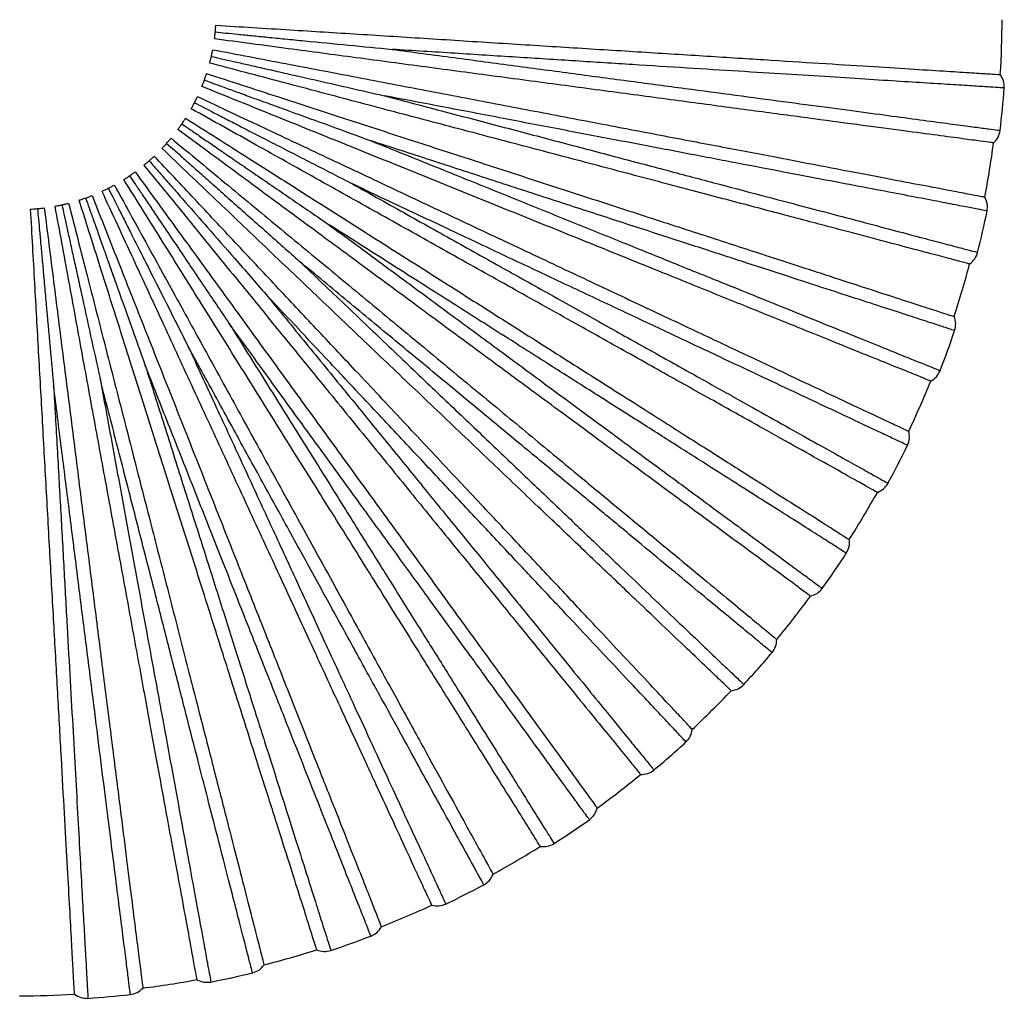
# Paper-space layout '_Superior' of a CAD drawing. Header units: millimetres. Extents: x -101 to 100, y -100 to 101.
# Tile 3 of 4: x 0 to 100, y -100 to -1. Entities that reach past the tile are written whole.
import ezdxf

# ---------------------------------------------------------------- set-up
doc = ezdxf.new("R2010")
doc.units = ezdxf.units.MM

psp = doc.layouts.new('_Superior')

# ---------------------------------------------------------------- linework, layer by layer
at = {"color": 7, "linetype": 'Continuous', "lineweight": 25}
for radius, start, end in [(100, 356.4003, 359.6), (100.5, 353.1635, 355.6363), (100, 349.2002, 352.3996), (100.5, 345.9641, 348.4359), (100, 341.9997, 345.2003), (100.5, 338.7637, 341.2365), (100, 334.8, 338.0002), (100.5, 331.5634, 334.0365), (100, 327.6004, 330.7996), (100.5, 324.364, 326.836), (100, 320.3998, 323.6001), (100.5, 317.1638, 319.6363), (100, 313.1997, 316.4003), (100.5, 309.9634, 312.4366), (100, 306.0004, 309.1998), (100.5, 302.7639, 305.2361), (100, 298.8, 301.9998), (100.5, 295.564, 298.0361), (100, 291.5996, 294.8004), (100.5, 288.3634, 290.8366), (100, 284.4003, 287.5999), (100, 277.2002, 280.3996), (100.5, 281.1637, 283.6362), (100, 269.9996, 273.2004), (100.5, 273.9641, 276.4359)]:
    psp.add_arc((-0.23, 0.17), radius, start, end, dxfattribs=at)
for points, knots in [([(19.6, -2.48), (19.61, -2.37), (19.64, -2.16), (19.67, -1.91), (19.68, -1.78)], [0, 0, 0, 0, 0.50044, 1, 1, 1, 1]), ([(19.68, -1.78), (19.69, -1.66), (19.71, -1.4), (19.73, -1.19), (19.73, -1.09)], [0, 0, 0, 0, 0.499702, 1, 1, 1, 1]), ([(19.68, -1.78), (20.03, -1.82), (20.8, -1.89), (22.03, -2.01), (23.45, -2.15), (25.05, -2.31), (26.85, -2.49), (29.6, -2.76), (33.25, -3.11), (36.2, -3.4), (37.68, -3.55)], [0, 0, 0, 0, 0.058599, 0.127249, 0.205949, 0.294698, 0.393493, 0.504689, 0.752592, 1, 1, 1, 1]), ([(19.73, -1.09), (22.26, -1.25), (27.09, -1.55), (34.33, -2), (41.45, -2.45), (48.64, -2.91), (55.79, -3.36), (62.76, -3.79), (69.42, -4.21), (75.62, -4.6), (81.26, -4.96), (86.23, -5.27), (90.45, -5.54), (93.88, -5.75), (96.5, -5.92), (98.3, -6.03), (99.38, -6.1), (99.51, -6.11), (99.58, -6.11)], [0, 0, 0, 0, 0.062456, 0.119828, 0.179243, 0.240502, 0.303357, 0.367511, 0.432626, 0.498331, 0.564234, 0.629934, 0.695041, 0.759182, 0.822021, 0.88326, 0.942652, 1, 1, 1, 1]), ([(98.9, -13.06), (98.83, -13.05), (98.7, -13.03), (97.62, -12.89), (95.84, -12.65), (93.24, -12.3), (89.83, -11.85), (85.64, -11.29), (80.71, -10.63), (75.1, -9.88), (68.94, -9.06), (62.33, -8.18), (55.41, -7.25), (48.31, -6.31), (41.17, -5.35), (34.09, -4.41), (26.91, -3.45), (22.1, -2.81), (19.6, -2.48)], [0, 0, 0, 0, 0.0573481, 0.1167402, 0.1779794, 0.2408178, 0.3049593, 0.3700658, 0.4357662, 0.5016686, 0.5673735, 0.6324889, 0.6966434, 0.7594984, 0.8207573, 0.8801717, 0.937544, 1, 1, 1, 1]), ([(19.28, -4.26), (19.3, -4.14), (19.36, -3.89), (19.4, -3.68), (19.42, -3.58)], [0, 0, 0, 0, 0.499702, 1, 1, 1, 1]), ([(19.42, -3.58), (21.9, -4.05), (26.66, -4.96), (33.79, -6.32), (40.79, -7.66), (47.87, -9.01), (54.91, -10.35), (61.77, -11.66), (68.32, -12.91), (74.43, -14.07), (79.98, -15.13), (84.87, -16.06), (89.02, -16.86), (92.4, -17.5), (94.97, -17.99), (96.74, -18.33), (97.81, -18.53), (97.94, -18.56), (98, -18.57)], [0, 0, 0, 0, 0.062456, 0.119828, 0.179243, 0.240502, 0.303357, 0.367511, 0.432626, 0.498331, 0.564234, 0.629934, 0.695041, 0.759182, 0.822021, 0.88326, 0.942652, 1, 1, 1, 1]), ([(37.68, -3.55), (39.79, -3.83), (44.01, -4.39), (50.2, -5.21), (56.22, -6.02), (62.01, -6.79), (67.52, -7.52), (72.7, -8.21), (77.54, -8.86), (81.98, -9.45), (85.97, -9.98), (89.5, -10.45), (92.55, -10.86), (95.07, -11.2), (97.05, -11.46), (98.5, -11.65), (99.32, -11.76), (99.66, -11.81), (99.56, -11.79), (99.56, -11.79)], [0, 0, 0, 0, 0.062373, 0.124537, 0.186986, 0.249783, 0.312072, 0.374256, 0.436826, 0.499542, 0.561769, 0.623993, 0.686693, 0.749281, 0.811467, 0.873753, 0.936576, 0.999532, 1, 1, 1, 1]), ([(99.98, -7.48), (99.93, -7.47), (99.82, -7.47), (98.91, -7.41), (97.48, -7.32), (95.48, -7.19), (92.94, -7.03), (89.89, -6.84), (86.33, -6.62), (82.3, -6.36), (77.84, -6.08), (72.99, -5.78), (67.75, -5.45), (62.2, -5.1), (56.39, -4.73), (50.33, -4.35), (44.09, -3.95), (39.81, -3.68), (37.68, -3.55)], [0, 0, 0, 0, 0.062519, 0.125215, 0.187957, 0.250709, 0.312953, 0.375163, 0.43783, 0.500454, 0.562651, 0.624916, 0.687685, 0.750181, 0.812352, 0.874693, 0.937521, 1, 1, 1, 1]), ([(19.11, -4.94), (19.14, -4.84), (19.19, -4.63), (19.25, -4.39), (19.28, -4.26)], [0, 0, 0, 0, 0.50044, 1, 1, 1, 1]), ([(96.46, -25.38), (96.39, -25.36), (96.27, -25.33), (95.22, -25.05), (93.47, -24.59), (90.94, -23.92), (87.62, -23.04), (83.53, -21.96), (78.71, -20.69), (73.25, -19.24), (67.24, -17.66), (60.79, -15.95), (54.04, -14.17), (47.12, -12.34), (40.15, -10.5), (33.25, -8.68), (26.24, -6.82), (21.55, -5.58), (19.11, -4.94)], [0, 0, 0, 0, 0.0573481, 0.1167402, 0.1779794, 0.2408178, 0.3049593, 0.3700658, 0.4357662, 0.5016686, 0.5673735, 0.6324889, 0.6966434, 0.7594984, 0.8207573, 0.8801717, 0.937544, 1, 1, 1, 1]), ([(19.28, -4.26), (19.62, -4.34), (20.37, -4.51), (21.59, -4.79), (22.98, -5.1), (24.54, -5.46), (26.3, -5.86), (29, -6.47), (32.57, -7.28), (35.47, -7.94), (36.91, -8.27)], [0, 0, 0, 0, 0.0585994, 0.1272491, 0.2059489, 0.2946988, 0.3934936, 0.5046886, 0.7525918, 1, 1, 1, 1]), ([(18.57, -6.67), (18.61, -6.55), (18.7, -6.31), (18.76, -6.11), (18.8, -6.01)], [0, 0, 0, 0, 0.499702, 1, 1, 1, 1]), ([(18.8, -6.01), (21.2, -6.79), (25.81, -8.29), (32.7, -10.53), (39.49, -12.74), (46.34, -14.96), (53.16, -17.18), (59.8, -19.33), (66.14, -21.39), (72.05, -23.32), (77.43, -25.06), (82.16, -26.6), (86.19, -27.91), (89.45, -28.97), (91.94, -29.78), (93.66, -30.34), (94.69, -30.67), (94.82, -30.71), (94.88, -30.73)], [0, 0, 0, 0, 0.062456, 0.119828, 0.179243, 0.240502, 0.303357, 0.367511, 0.432626, 0.498331, 0.564234, 0.629934, 0.695041, 0.759182, 0.822021, 0.88326, 0.942652, 1, 1, 1, 1]), ([(18.32, -7.32), (18.36, -7.22), (18.44, -7.03), (18.52, -6.79), (18.57, -6.67)], [0, 0, 0, 0, 0.50044, 1, 1, 1, 1]), ([(18.57, -6.67), (18.9, -6.79), (19.62, -7.06), (20.79, -7.48), (22.13, -7.97), (23.64, -8.52), (25.34, -9.14), (27.94, -10.08), (31.38, -11.33), (34.17, -12.35), (35.56, -12.86)], [0, 0, 0, 0, 0.058599, 0.127249, 0.205948, 0.294698, 0.393493, 0.504689, 0.752592, 1, 1, 1, 1]), ([(92.49, -37.29), (92.43, -37.27), (92.31, -37.22), (91.3, -36.81), (89.63, -36.14), (87.2, -35.15), (84.02, -33.87), (80.09, -32.28), (75.48, -30.42), (70.24, -28.3), (64.47, -25.97), (58.29, -23.47), (51.82, -20.86), (45.18, -18.17), (38.49, -15.47), (31.88, -12.8), (25.15, -10.08), (20.66, -8.27), (18.32, -7.32)], [0, 0, 0, 0, 0.057348, 0.11674, 0.177979, 0.240818, 0.304959, 0.370066, 0.435766, 0.501669, 0.567374, 0.632489, 0.696643, 0.759498, 0.820757, 0.880172, 0.937544, 1, 1, 1, 1]), ([(17.23, -9.59), (17.28, -9.5), (17.39, -9.31), (17.5, -9.09), (17.56, -8.97)], [0, 0, 0, 0, 0.50044, 1, 1, 1, 1]), ([(17.56, -8.97), (17.62, -8.86), (17.73, -8.63), (17.83, -8.44), (17.87, -8.35)], [0, 0, 0, 0, 0.4997022, 1, 1, 1, 1]), ([(17.56, -8.97), (17.88, -9.13), (18.56, -9.49), (19.67, -10.05), (20.94, -10.71), (22.37, -11.44), (23.97, -12.27), (26.43, -13.53), (29.69, -15.21), (32.33, -16.56), (33.65, -17.24)], [0, 0, 0, 0, 0.058599, 0.127249, 0.205948, 0.294698, 0.393493, 0.504689, 0.752592, 1, 1, 1, 1]), ([(17.87, -8.35), (20.16, -9.42), (24.54, -11.49), (31.1, -14.57), (37.56, -17.61), (44.08, -20.68), (50.56, -23.73), (56.88, -26.7), (62.91, -29.54), (68.54, -32.19), (73.65, -34.6), (78.16, -36.72), (81.99, -38.52), (85.09, -39.98), (87.46, -41.09), (89.1, -41.86), (90.08, -42.33), (90.2, -42.38), (90.26, -42.41)], [0, 0, 0, 0, 0.062456, 0.119828, 0.179243, 0.240502, 0.303357, 0.367511, 0.432626, 0.498331, 0.564234, 0.629934, 0.695041, 0.759182, 0.822021, 0.88326, 0.942652, 1, 1, 1, 1]), ([(36.91, -8.27), (38.98, -8.81), (43.09, -9.9), (49.12, -11.49), (55, -13.04), (60.65, -14.53), (66.02, -15.95), (71.08, -17.29), (75.79, -18.53), (80.12, -19.68), (84.02, -20.7), (87.46, -21.61), (90.43, -22.4), (92.9, -23.05), (94.83, -23.56), (96.24, -23.93), (97.04, -24.14), (97.37, -24.23), (97.27, -24.21), (97.27, -24.21)], [0, 0, 0, 0, 0.062373, 0.124537, 0.186986, 0.249783, 0.312072, 0.374256, 0.436826, 0.499542, 0.561769, 0.623993, 0.686693, 0.749281, 0.811467, 0.873753, 0.936576, 0.999532, 1, 1, 1, 1]), ([(98.23, -19.98), (98.18, -19.97), (98.07, -19.95), (97.18, -19.78), (95.77, -19.51), (93.8, -19.13), (91.3, -18.65), (88.3, -18.08), (84.79, -17.41), (80.83, -16.66), (76.44, -15.82), (71.66, -14.91), (66.51, -13.92), (61.05, -12.88), (55.33, -11.79), (49.37, -10.65), (43.22, -9.47), (39.01, -8.67), (36.91, -8.27)], [0, 0, 0, 0, 0.062519, 0.125215, 0.187957, 0.250709, 0.312953, 0.375163, 0.43783, 0.500454, 0.562651, 0.624916, 0.687685, 0.750181, 0.812352, 0.874693, 0.937521, 1, 1, 1, 1]), ([(87.07, -48.62), (87.01, -48.59), (86.9, -48.52), (85.95, -47.99), (84.37, -47.11), (82.08, -45.83), (79.09, -44.16), (75.39, -42.09), (71.05, -39.66), (66.11, -36.91), (60.69, -33.87), (54.87, -30.62), (48.77, -27.21), (42.52, -23.72), (36.23, -20.2), (30, -16.72), (23.67, -13.18), (19.44, -10.82), (17.23, -9.59)], [0, 0, 0, 0, 0.057348, 0.11674, 0.177979, 0.240818, 0.304959, 0.370066, 0.435766, 0.501669, 0.567374, 0.632489, 0.696643, 0.759498, 0.820757, 0.880172, 0.937544, 1, 1, 1, 1]), ([(16.28, -11.13), (16.35, -11.03), (16.49, -10.82), (16.6, -10.64), (16.66, -10.55)], [0, 0, 0, 0, 0.499702, 1, 1, 1, 1]), ([(16.66, -10.55), (18.79, -11.9), (22.88, -14.5), (29.01, -18.38), (35.03, -22.21), (41.12, -26.07), (47.17, -29.91), (53.06, -33.65), (58.69, -37.22), (63.94, -40.55), (68.71, -43.58), (72.92, -46.25), (76.49, -48.52), (79.39, -50.35), (81.6, -51.76), (83.12, -52.73), (84.04, -53.31), (84.15, -53.38), (84.21, -53.41)], [0, 0, 0, 0, 0.062456, 0.119828, 0.179243, 0.240502, 0.303357, 0.367511, 0.432626, 0.498331, 0.564234, 0.629934, 0.695041, 0.759182, 0.822021, 0.88326, 0.942652, 1, 1, 1, 1]), ([(15.87, -11.7), (15.93, -11.61), (16.06, -11.44), (16.2, -11.23), (16.28, -11.13)], [0, 0, 0, 0, 0.50044, 1, 1, 1, 1]), ([(80.26, -59.17), (80.21, -59.13), (80.11, -59.06), (79.23, -58.41), (77.78, -57.34), (75.67, -55.78), (72.91, -53.75), (69.5, -51.24), (65.49, -48.28), (60.94, -44.93), (55.94, -41.24), (50.57, -37.28), (44.95, -33.14), (39.19, -28.89), (33.39, -24.61), (27.64, -20.38), (21.81, -16.07), (17.91, -13.2), (15.87, -11.7)], [0, 0, 0, 0, 0.0573481, 0.1167402, 0.1779794, 0.2408178, 0.3049593, 0.3700658, 0.4357662, 0.5016686, 0.5673735, 0.6324889, 0.6966434, 0.7594984, 0.8207573, 0.8801717, 0.937544, 1, 1, 1, 1]), ([(16.28, -11.13), (16.57, -11.33), (17.2, -11.76), (18.23, -12.47), (19.41, -13.27), (20.73, -14.18), (22.22, -15.2), (24.5, -16.76), (27.53, -18.83), (29.98, -20.51), (31.2, -21.35)], [0, 0, 0, 0, 0.058599, 0.127249, 0.205949, 0.294699, 0.393493, 0.504689, 0.752592, 1, 1, 1, 1]), ([(14.73, -13.11), (14.81, -13.01), (14.98, -12.82), (15.12, -12.66), (15.18, -12.58)], [0, 0, 0, 0, 0.499702, 1, 1, 1, 1]), ([(15.18, -12.58), (17.13, -14.19), (20.86, -17.28), (26.45, -21.9), (31.95, -26.45), (37.5, -31.04), (43.02, -35.61), (48.4, -40.06), (53.54, -44.31), (58.33, -48.27), (62.69, -51.88), (66.52, -55.05), (69.78, -57.75), (72.43, -59.93), (74.45, -61.61), (75.84, -62.76), (76.67, -63.45), (76.78, -63.53), (76.83, -63.57)], [0, 0, 0, 0, 0.062456, 0.119828, 0.179243, 0.240502, 0.303357, 0.367511, 0.432626, 0.498331, 0.564234, 0.629934, 0.695041, 0.759182, 0.822021, 0.88326, 0.942652, 1, 1, 1, 1]), ([(35.56, -12.86), (37.54, -13.66), (41.49, -15.25), (47.27, -17.58), (52.91, -19.86), (58.32, -22.05), (63.48, -24.13), (68.33, -26.09), (72.85, -27.91), (77, -29.59), (80.74, -31.1), (84.04, -32.43), (86.89, -33.58), (89.25, -34.54), (91.1, -35.29), (92.46, -35.83), (93.22, -36.14), (93.54, -36.27), (93.45, -36.23), (93.45, -36.23)], [0, 0, 0, 0, 0.0623726, 0.1245373, 0.1869856, 0.2497828, 0.3120724, 0.3742557, 0.4368258, 0.4995417, 0.5617694, 0.623993, 0.6866933, 0.7492809, 0.8114674, 0.8737526, 0.9365759, 0.9995319, 1, 1, 1, 1]), ([(94.93, -32.16), (94.88, -32.14), (94.77, -32.11), (93.91, -31.83), (92.55, -31.38), (90.64, -30.76), (88.22, -29.98), (85.31, -29.03), (81.92, -27.93), (78.08, -26.68), (73.84, -25.3), (69.21, -23.8), (64.22, -22.18), (58.93, -20.46), (53.39, -18.66), (47.62, -16.78), (41.67, -14.84), (37.6, -13.52), (35.56, -12.86)], [0, 0, 0, 0, 0.062519, 0.125215, 0.187957, 0.250709, 0.312953, 0.375163, 0.43783, 0.500454, 0.562651, 0.624916, 0.687685, 0.750181, 0.812352, 0.874693, 0.937521, 1, 1, 1, 1]), ([(14.26, -13.62), (14.33, -13.55), (14.48, -13.39), (14.65, -13.2), (14.73, -13.11)], [0, 0, 0, 0, 0.50044, 1, 1, 1, 1]), ([(72.19, -68.79), (72.14, -68.75), (72.05, -68.66), (71.26, -67.91), (69.96, -66.66), (68.06, -64.86), (65.57, -62.49), (62.51, -59.57), (58.9, -56.14), (54.81, -52.24), (50.31, -47.95), (45.48, -43.35), (40.42, -38.54), (35.23, -33.6), (30.01, -28.63), (24.85, -23.71), (19.6, -18.71), (16.09, -15.37), (14.26, -13.62)], [0, 0, 0, 0, 0.057348, 0.11674, 0.177979, 0.240818, 0.304959, 0.370066, 0.435766, 0.501669, 0.567374, 0.632489, 0.696643, 0.759498, 0.820757, 0.880172, 0.937544, 1, 1, 1, 1]), ([(14.73, -13.11), (14.99, -13.34), (15.57, -13.85), (16.5, -14.68), (17.57, -15.63), (18.77, -16.69), (20.12, -17.89), (22.19, -19.73), (24.93, -22.16), (27.15, -24.13), (28.26, -25.12)], [0, 0, 0, 0, 0.058599, 0.127249, 0.205949, 0.294699, 0.393493, 0.504689, 0.752592, 1, 1, 1, 1]), ([(12.41, -15.33), (12.5, -15.26), (12.66, -15.13), (12.85, -14.96), (12.95, -14.88)], [0, 0, 0, 0, 0.50044, 1, 1, 1, 1]), ([(12.95, -14.88), (13.04, -14.8), (13.23, -14.63), (13.39, -14.48), (13.47, -14.41)], [0, 0, 0, 0, 0.499702, 1, 1, 1, 1]), ([(12.95, -14.88), (13.12, -15.08), (13.56, -15.58), (14.35, -16.48), (15.41, -17.69), (16.95, -19.45), (19.06, -21.86), (21.8, -24.99), (23.79, -27.26), (24.86, -28.49)], [0, 0, 0, 0, 0.04359, 0.109869, 0.198835, 0.310488, 0.496883, 0.727656, 1, 1, 1, 1]), ([(68.23, -72.73), (68.23, -72.73), (68.32, -72.83), (68, -72.49), (67.23, -71.67), (65.87, -70.22), (64.01, -68.23), (61.64, -65.71), (58.81, -62.7), (55.54, -59.21), (51.86, -55.29), (47.81, -50.99), (43.45, -46.35), (38.82, -41.41), (34.29, -36.58), (29.96, -31.97), (25.87, -27.62), (21.73, -23.21), (17.58, -18.79), (14.83, -15.86), (13.47, -14.41)], [0, 0, 0, 0, 0.000065, 0.06307, 0.125795, 0.18803, 0.25045, 0.313263, 0.375551, 0.437869, 0.500697, 0.56307, 0.625321, 0.688086, 0.75058, 0.800351, 0.850293, 0.900642, 0.950703, 1, 1, 1, 1]), ([(10.96, -16.41), (11.06, -16.34), (11.27, -16.2), (11.44, -16.07), (11.53, -16.01)], [0, 0, 0, 0, 0.499702, 1, 1, 1, 1]), ([(11.53, -16.01), (13.01, -18.05), (15.86, -21.97), (20.13, -27.84), (24.32, -33.61), (28.56, -39.45), (32.77, -45.24), (36.87, -50.89), (40.79, -56.28), (44.44, -61.31), (47.77, -65.89), (50.69, -69.91), (53.18, -73.34), (55.2, -76.11), (56.74, -78.24), (57.8, -79.69), (58.44, -80.57), (58.51, -80.68), (58.55, -80.73)], [0, 0, 0, 0, 0.062456, 0.1198283, 0.1792427, 0.2405016, 0.3033566, 0.3675111, 0.4326265, 0.4983314, 0.5642338, 0.6299342, 0.6950407, 0.7591822, 0.8220206, 0.8832598, 0.9426519, 1, 1, 1, 1]), ([(12.41, -15.33), (13.67, -16.87), (16.21, -19.98), (20.02, -24.66), (23.84, -29.33), (27.61, -33.97), (31.63, -38.88), (35.81, -44.01), (40.09, -49.26), (44.11, -54.2), (47.85, -58.77), (51.24, -62.94), (54.27, -66.65), (56.89, -69.86), (59.07, -72.53), (60.8, -74.65), (62.04, -76.18), (62.83, -77.15), (62.93, -77.27), (62.98, -77.32)], [0, 0, 0, 0, 0.04926, 0.099161, 0.149084, 0.199099, 0.249415, 0.311814, 0.37405, 0.436782, 0.499314, 0.561528, 0.624109, 0.6868, 0.749027, 0.811465, 0.874354, 0.937062, 1, 1, 1, 1]), ([(10.37, -16.79), (10.46, -16.74), (10.64, -16.62), (10.85, -16.48), (10.96, -16.41)], [0, 0, 0, 0, 0.50044, 1, 1, 1, 1]), ([(52.77, -84.64), (52.73, -84.58), (52.66, -84.47), (52.09, -83.55), (51.13, -82.02), (49.74, -79.79), (47.92, -76.88), (45.68, -73.3), (43.04, -69.07), (40.05, -64.28), (36.75, -59.01), (33.22, -53.35), (29.52, -47.43), (25.72, -41.36), (21.9, -35.24), (18.12, -29.19), (14.28, -23.04), (11.71, -18.93), (10.37, -16.79)], [0, 0, 0, 0, 0.0573481, 0.1167402, 0.1779794, 0.2408178, 0.3049593, 0.3700658, 0.4357662, 0.5016686, 0.5673735, 0.6324889, 0.6966434, 0.7594984, 0.8207573, 0.8801717, 0.937544, 1, 1, 1, 1]), ([(10.96, -16.41), (11.16, -16.71), (11.59, -17.34), (12.28, -18.37), (13.08, -19.56), (13.98, -20.89), (14.99, -22.39), (16.53, -24.68), (18.58, -27.72), (20.24, -30.18), (21.07, -31.41)], [0, 0, 0, 0, 0.058599, 0.127249, 0.205949, 0.294699, 0.393493, 0.504689, 0.752592, 1, 1, 1, 1]), ([(8.16, -17.99), (8.26, -17.94), (8.45, -17.85), (8.68, -17.74), (8.79, -17.68)], [0, 0, 0, 0, 0.50044, 1, 1, 1, 1]), ([(41.72, -90.61), (41.69, -90.55), (41.64, -90.43), (41.18, -89.44), (40.42, -87.81), (39.32, -85.43), (37.88, -82.31), (36.11, -78.47), (34.02, -73.95), (31.65, -68.82), (29.04, -63.17), (26.25, -57.12), (23.32, -50.78), (20.31, -44.28), (17.29, -37.74), (14.3, -31.26), (11.26, -24.68), (9.22, -20.28), (8.16, -17.99)], [0, 0, 0, 0, 0.057348, 0.11674, 0.177979, 0.240818, 0.304959, 0.370066, 0.435766, 0.501669, 0.567374, 0.632489, 0.696643, 0.759498, 0.820757, 0.880172, 0.937544, 1, 1, 1, 1]), ([(8.79, -17.68), (8.9, -17.62), (9.13, -17.51), (9.32, -17.41), (9.41, -17.36)], [0, 0, 0, 0, 0.4997022, 1, 1, 1, 1]), ([(8.79, -17.68), (8.95, -18), (9.3, -18.68), (9.86, -19.79), (10.5, -21.07), (11.23, -22.5), (12.04, -24.11), (13.29, -26.58), (14.94, -29.85), (16.28, -32.5), (16.95, -33.83)], [0, 0, 0, 0, 0.058599, 0.127249, 0.205949, 0.294699, 0.393494, 0.504689, 0.752592, 1, 1, 1, 1]), ([(9.41, -17.36), (10.63, -19.57), (12.96, -23.82), (16.45, -30.17), (19.89, -36.42), (23.36, -42.74), (26.81, -49.02), (30.18, -55.14), (33.39, -60.98), (36.39, -66.43), (39.11, -71.38), (41.51, -75.74), (43.55, -79.45), (45.2, -82.46), (46.46, -84.76), (47.33, -86.34), (47.86, -87.29), (47.92, -87.4), (47.95, -87.46)], [0, 0, 0, 0, 0.062456, 0.119828, 0.179243, 0.240502, 0.303357, 0.367511, 0.432626, 0.498331, 0.564234, 0.629934, 0.695041, 0.759182, 0.822021, 0.88326, 0.942652, 1, 1, 1, 1]), ([(33.65, -17.24), (35.51, -18.28), (39.23, -20.36), (44.67, -23.4), (49.98, -26.36), (55.08, -29.21), (59.93, -31.92), (64.5, -34.47), (68.76, -36.85), (72.66, -39.03), (76.18, -41), (79.29, -42.74), (81.97, -44.24), (84.2, -45.48), (85.94, -46.45), (87.22, -47.17), (87.93, -47.57), (88.23, -47.73), (88.15, -47.69), (88.15, -47.69)], [0, 0, 0, 0, 0.062373, 0.124537, 0.186986, 0.249783, 0.312072, 0.374256, 0.436826, 0.499542, 0.561769, 0.623993, 0.686693, 0.749281, 0.811467, 0.873753, 0.936576, 0.999532, 1, 1, 1, 1]), ([(90.13, -43.83), (90.08, -43.81), (89.98, -43.76), (89.16, -43.37), (87.86, -42.76), (86.04, -41.91), (83.75, -40.82), (80.98, -39.52), (77.75, -38), (74.1, -36.28), (70.06, -34.38), (65.66, -32.31), (60.91, -30.08), (55.88, -27.71), (50.61, -25.23), (45.12, -22.64), (39.46, -19.98), (35.58, -18.15), (33.65, -17.24)], [0, 0, 0, 0, 0.062519, 0.125215, 0.187957, 0.250709, 0.312953, 0.375163, 0.43783, 0.500454, 0.562651, 0.624916, 0.687685, 0.750181, 0.812352, 0.874693, 0.937521, 1, 1, 1, 1]), ([(5.82, -18.89), (5.92, -18.86), (6.12, -18.8), (6.36, -18.71), (6.48, -18.67)], [0, 0, 0, 0, 0.50044, 1, 1, 1, 1]), ([(30.01, -95.15), (29.99, -95.09), (29.95, -94.96), (29.62, -93.93), (29.08, -92.21), (28.29, -89.71), (27.25, -86.44), (25.97, -82.4), (24.46, -77.66), (22.75, -72.27), (20.87, -66.34), (18.86, -59.99), (16.75, -53.33), (14.58, -46.51), (12.4, -39.63), (10.24, -32.83), (8.05, -25.92), (6.59, -21.3), (5.82, -18.89)], [0, 0, 0, 0, 0.0573481, 0.1167402, 0.1779794, 0.2408178, 0.3049593, 0.3700658, 0.4357662, 0.5016686, 0.5673735, 0.6324889, 0.6966434, 0.7594984, 0.8207573, 0.8801717, 0.937544, 1, 1, 1, 1]), ([(6.48, -18.67), (6.6, -18.63), (6.84, -18.54), (7.04, -18.47), (7.14, -18.43)], [0, 0, 0, 0, 0.499702, 1, 1, 1, 1]), ([(6.48, -18.67), (6.6, -19.01), (6.86, -19.73), (7.28, -20.9), (7.76, -22.24), (8.3, -23.76), (8.9, -25.46), (9.83, -28.07), (11.06, -31.52), (12.05, -34.31), (12.55, -35.71)], [0, 0, 0, 0, 0.0585992, 0.1272487, 0.2059484, 0.2946984, 0.3934934, 0.5046887, 0.7525918, 1, 1, 1, 1]), ([(7.14, -18.43), (8.07, -20.77), (9.85, -25.28), (12.52, -32.02), (15.15, -38.66), (17.8, -45.36), (20.44, -52.02), (23.01, -58.51), (25.46, -64.71), (27.75, -70.49), (29.83, -75.75), (31.66, -80.38), (33.22, -84.31), (34.49, -87.5), (35.45, -89.94), (36.11, -91.62), (36.51, -92.63), (36.56, -92.75), (36.59, -92.81)], [0, 0, 0, 0, 0.062456, 0.119828, 0.179243, 0.240502, 0.303357, 0.367511, 0.432626, 0.498331, 0.564234, 0.629934, 0.695041, 0.759182, 0.822021, 0.88326, 0.942652, 1, 1, 1, 1]), ([(0.89, -19.8), (1, -19.79), (1.21, -19.78), (1.46, -19.76), (1.59, -19.75)], [0, 0, 0, 0, 0.50044, 1, 1, 1, 1]), ([(5.36, -99.67), (5.35, -99.61), (5.35, -99.48), (5.28, -98.39), (5.18, -96.59), (5.04, -93.97), (4.85, -90.55), (4.61, -86.32), (4.33, -81.35), (4.02, -75.71), (3.67, -69.5), (3.3, -62.84), (2.91, -55.87), (2.51, -48.72), (2.11, -41.52), (1.71, -34.4), (1.3, -27.16), (1.03, -22.32), (0.89, -19.8)], [0, 0, 0, 0, 0.0573481, 0.1167402, 0.1779794, 0.2408178, 0.3049593, 0.3700658, 0.4357662, 0.5016686, 0.5673735, 0.6324889, 0.6966434, 0.7594984, 0.8207573, 0.8801717, 0.937544, 1, 1, 1, 1]), ([(1.59, -19.75), (1.71, -19.74), (1.96, -19.71), (2.18, -19.69), (2.28, -19.67)], [0, 0, 0, 0, 0.4997022, 1, 1, 1, 1]), ([(1.59, -19.75), (1.62, -20.1), (1.69, -20.87), (1.8, -22.11), (1.93, -23.53), (2.08, -25.13), (2.24, -26.92), (2.49, -29.68), (2.82, -33.33), (3.09, -36.28), (3.23, -37.76)], [0, 0, 0, 0, 0.058599, 0.127249, 0.205949, 0.294698, 0.393493, 0.504689, 0.752592, 1, 1, 1, 1]), ([(2.28, -19.67), (2.6, -22.18), (3.2, -26.99), (4.11, -34.18), (5.01, -41.26), (5.91, -48.41), (6.81, -55.52), (7.68, -62.44), (8.52, -69.06), (9.3, -75.23), (10.01, -80.84), (10.63, -85.78), (11.16, -89.97), (11.59, -93.38), (11.92, -95.98), (12.15, -97.77), (12.28, -98.85), (12.3, -98.98), (12.31, -99.04)], [0, 0, 0, 0, 0.062456, 0.119828, 0.179243, 0.240502, 0.303357, 0.367511, 0.432626, 0.498331, 0.564234, 0.629934, 0.695041, 0.759182, 0.822021, 0.88326, 0.942652, 1, 1, 1, 1]), ([(3.38, -19.5), (3.49, -19.48), (3.7, -19.44), (3.95, -19.39), (4.07, -19.36)], [0, 0, 0, 0, 0.50044, 1, 1, 1, 1]), ([(17.83, -98.19), (17.81, -98.12), (17.79, -98), (17.59, -96.93), (17.27, -95.15), (16.8, -92.57), (16.18, -89.2), (15.41, -85.04), (14.51, -80.14), (13.49, -74.58), (12.37, -68.46), (11.17, -61.9), (9.91, -55.04), (8.61, -47.99), (7.31, -40.9), (6.02, -33.89), (4.72, -26.75), (3.84, -21.99), (3.38, -19.5)], [0, 0, 0, 0, 0.057348, 0.11674, 0.177979, 0.240818, 0.304959, 0.370066, 0.435766, 0.501669, 0.567374, 0.632489, 0.696643, 0.759498, 0.820757, 0.880172, 0.937544, 1, 1, 1, 1]), ([(4.07, -19.36), (4.19, -19.34), (4.44, -19.28), (4.65, -19.23), (4.75, -19.2)], [0, 0, 0, 0, 0.499702, 1, 1, 1, 1]), ([(4.07, -19.36), (4.15, -19.71), (4.31, -20.46), (4.58, -21.68), (4.88, -23.07), (5.23, -24.64), (5.62, -26.4), (6.21, -29.1), (7, -32.68), (7.63, -35.58), (7.95, -37.03)], [0, 0, 0, 0, 0.058599, 0.127249, 0.205949, 0.294699, 0.393493, 0.504689, 0.752592, 1, 1, 1, 1]), ([(4.75, -19.2), (5.38, -21.65), (6.58, -26.34), (8.38, -33.37), (10.16, -40.28), (11.95, -47.26), (13.73, -54.2), (15.47, -60.96), (17.13, -67.42), (18.67, -73.44), (20.08, -78.91), (21.32, -83.74), (22.37, -87.83), (23.22, -91.16), (23.88, -93.7), (24.32, -95.45), (24.59, -96.5), (24.63, -96.63), (24.64, -96.69)], [0, 0, 0, 0, 0.062456, 0.119828, 0.179243, 0.240502, 0.303357, 0.367511, 0.432626, 0.498331, 0.564234, 0.629934, 0.695041, 0.759182, 0.822021, 0.88326, 0.942652, 1, 1, 1, 1]), ([(31.2, -21.35), (32.92, -22.61), (36.35, -25.14), (41.37, -28.84), (46.26, -32.44), (50.96, -35.91), (55.43, -39.21), (59.64, -42.31), (63.57, -45.2), (67.17, -47.86), (70.42, -50.25), (73.29, -52.37), (75.76, -54.19), (77.81, -55.7), (79.42, -56.88), (80.59, -57.75), (81.26, -58.24), (81.53, -58.44), (81.45, -58.39), (81.45, -58.38)], [0, 0, 0, 0, 0.062373, 0.124537, 0.186986, 0.249783, 0.312072, 0.374256, 0.436826, 0.499542, 0.561769, 0.623993, 0.686693, 0.749281, 0.811467, 0.873753, 0.936576, 0.999532, 1, 1, 1, 1]), ([(83.9, -54.81), (83.86, -54.78), (83.76, -54.72), (83, -54.23), (81.79, -53.46), (80.09, -52.39), (77.95, -51.03), (75.36, -49.39), (72.35, -47.48), (68.94, -45.31), (65.18, -42.92), (61.07, -40.31), (56.64, -37.5), (51.94, -34.52), (47.03, -31.4), (41.9, -28.15), (36.62, -24.79), (33, -22.49), (31.2, -21.35)], [0, 0, 0, 0, 0.062519, 0.125215, 0.187957, 0.250709, 0.312953, 0.375163, 0.43783, 0.500454, 0.562651, 0.624916, 0.687685, 0.750181, 0.812352, 0.874693, 0.937521, 1, 1, 1, 1]), ([(28.26, -25.12), (29.8, -26.59), (32.89, -29.52), (37.4, -33.82), (41.8, -38.01), (46.03, -42.04), (50.06, -45.87), (53.85, -49.48), (57.38, -52.84), (60.62, -55.93), (63.54, -58.71), (66.12, -61.17), (68.35, -63.28), (70.19, -65.04), (71.64, -66.42), (72.7, -67.42), (73.29, -67.99), (73.54, -68.23), (73.47, -68.16), (73.47, -68.16)], [0, 0, 0, 0, 0.062373, 0.124537, 0.186986, 0.249783, 0.312072, 0.374256, 0.436826, 0.499542, 0.561769, 0.623993, 0.686693, 0.749281, 0.811467, 0.873753, 0.936576, 0.999532, 1, 1, 1, 1]), ([(76.35, -64.92), (76.31, -64.88), (76.22, -64.81), (75.52, -64.24), (74.42, -63.32), (72.87, -62.04), (70.91, -60.42), (68.55, -58.47), (65.81, -56.2), (62.7, -53.62), (59.26, -50.78), (55.51, -47.67), (51.47, -44.33), (47.19, -40.79), (42.7, -37.07), (38.02, -33.2), (33.2, -29.21), (29.9, -26.48), (28.26, -25.12)], [0, 0, 0, 0, 0.062519, 0.125215, 0.187957, 0.250709, 0.312953, 0.375163, 0.43783, 0.500454, 0.562651, 0.624916, 0.687685, 0.750181, 0.812352, 0.874693, 0.937521, 1, 1, 1, 1]), ([(67.59, -74), (67.59, -74), (67.65, -74.07), (67.42, -73.82), (66.86, -73.22), (65.86, -72.16), (64.49, -70.7), (62.75, -68.85), (60.64, -66.61), (58.21, -64.01), (55.45, -61.07), (52.38, -57.81), (49.04, -54.25), (45.46, -50.44), (41.66, -46.39), (37.66, -42.12), (33.5, -37.7), (29.23, -33.15), (26.32, -30.04), (24.86, -28.49)], [0, 0, 0, 0, 0.000468, 0.063424, 0.126247, 0.188533, 0.250719, 0.313307, 0.376007, 0.438231, 0.500458, 0.563174, 0.625744, 0.687928, 0.750217, 0.813014, 0.875463, 0.937627, 1, 1, 1, 1]), ([(24.86, -28.49), (26.21, -30.14), (28.92, -33.46), (32.88, -38.31), (36.72, -43.01), (40.4, -47.53), (43.91, -51.84), (47.23, -55.9), (50.3, -59.67), (53.13, -63.13), (55.68, -66.26), (57.93, -69.02), (59.86, -71.39), (61.47, -73.36), (62.74, -74.92), (63.65, -76.03), (64.22, -76.73), (64.29, -76.81), (64.32, -76.86)], [0, 0, 0, 0, 0.062479, 0.125307, 0.187648, 0.249819, 0.312315, 0.375084, 0.437349, 0.499546, 0.56217, 0.624837, 0.687047, 0.749291, 0.812043, 0.874785, 0.937481, 1, 1, 1, 1]), ([(21.07, -31.41), (22.2, -33.21), (24.46, -36.82), (27.77, -42.11), (30.99, -47.26), (34.08, -52.22), (37.03, -56.93), (39.8, -61.37), (42.39, -65.5), (44.76, -69.3), (46.9, -72.72), (48.79, -75.74), (50.41, -78.34), (51.76, -80.5), (52.82, -82.2), (53.6, -83.44), (54.03, -84.13), (54.21, -84.42), (54.16, -84.34), (54.16, -84.34)], [0, 0, 0, 0, 0.062373, 0.124537, 0.186986, 0.249783, 0.312072, 0.374256, 0.436826, 0.499542, 0.561769, 0.623993, 0.686693, 0.749281, 0.811467, 0.873753, 0.936576, 0.999532, 1, 1, 1, 1]), ([(57.76, -81.92), (57.72, -81.87), (57.66, -81.78), (57.13, -81.05), (56.28, -79.89), (55.1, -78.26), (53.61, -76.21), (51.81, -73.73), (49.72, -70.85), (47.34, -67.58), (44.72, -63.97), (41.86, -60.03), (38.78, -55.79), (35.51, -51.29), (32.09, -46.58), (28.52, -41.67), (24.84, -36.6), (22.33, -33.13), (21.07, -31.41)], [0, 0, 0, 0, 0.062519, 0.125215, 0.187957, 0.250709, 0.312953, 0.375163, 0.43783, 0.500454, 0.562651, 0.624916, 0.687685, 0.750181, 0.812352, 0.874693, 0.937521, 1, 1, 1, 1]), ([(16.95, -33.83), (17.84, -35.76), (19.63, -39.63), (22.25, -45.29), (24.8, -50.8), (27.25, -56.11), (29.58, -61.15), (31.77, -65.9), (33.82, -70.33), (35.7, -74.39), (37.39, -78.05), (38.89, -81.28), (40.17, -84.07), (41.24, -86.38), (42.08, -88.2), (42.69, -89.52), (43.04, -90.27), (43.18, -90.58), (43.14, -90.49), (43.14, -90.49)], [0, 0, 0, 0, 0.062373, 0.124537, 0.186986, 0.249783, 0.312072, 0.374256, 0.436826, 0.499542, 0.561769, 0.623993, 0.686693, 0.749281, 0.811467, 0.873753, 0.936576, 0.999532, 1, 1, 1, 1]), ([(47.01, -88.54), (46.98, -88.49), (46.93, -88.39), (46.5, -87.6), (45.8, -86.34), (44.84, -84.58), (43.61, -82.35), (42.14, -79.67), (40.42, -76.55), (38.48, -73.01), (36.33, -69.1), (33.98, -64.83), (31.46, -60.24), (28.78, -55.36), (25.97, -50.26), (23.05, -44.94), (20.04, -39.45), (17.98, -35.7), (16.95, -33.83)], [0, 0, 0, 0, 0.062519, 0.125215, 0.187957, 0.250709, 0.312953, 0.375163, 0.43783, 0.500454, 0.562651, 0.624916, 0.687685, 0.750181, 0.812352, 0.874693, 0.937521, 1, 1, 1, 1]), ([(12.55, -35.71), (13.2, -37.74), (14.49, -41.8), (16.37, -47.75), (18.21, -53.54), (19.98, -59.11), (21.66, -64.4), (23.24, -69.39), (24.72, -74.04), (26.07, -78.3), (27.29, -82.15), (28.37, -85.54), (29.3, -88.47), (30.07, -90.9), (30.67, -92.8), (31.11, -94.19), (31.36, -94.98), (31.47, -95.3), (31.44, -95.21), (31.44, -95.21)], [0, 0, 0, 0, 0.062373, 0.124537, 0.186986, 0.249783, 0.312072, 0.374256, 0.436826, 0.499542, 0.561769, 0.623993, 0.686693, 0.749281, 0.811467, 0.873753, 0.936576, 0.999532, 1, 1, 1, 1]), ([(35.52, -93.76), (35.5, -93.71), (35.46, -93.6), (35.13, -92.76), (34.6, -91.43), (33.86, -89.56), (32.92, -87.2), (31.8, -84.35), (30.49, -81.04), (29, -77.28), (27.36, -73.13), (25.57, -68.61), (23.64, -63.73), (21.59, -58.56), (19.45, -53.14), (17.21, -47.5), (14.91, -41.68), (13.34, -37.7), (12.55, -35.71)], [0, 0, 0, 0, 0.062519, 0.125215, 0.187957, 0.250709, 0.312953, 0.375163, 0.43783, 0.500454, 0.562651, 0.624916, 0.687685, 0.750181, 0.812352, 0.874693, 0.937521, 1, 1, 1, 1]), ([(7.95, -37.03), (8.34, -39.13), (9.11, -43.31), (10.24, -49.45), (11.33, -55.42), (12.39, -61.17), (13.39, -66.64), (14.34, -71.78), (15.22, -76.58), (16.03, -80.98), (16.76, -84.95), (17.4, -88.45), (17.95, -91.47), (18.42, -93.98), (18.78, -95.94), (19.04, -97.38), (19.19, -98.19), (19.25, -98.52), (19.23, -98.43), (19.23, -98.43)], [0, 0, 0, 0, 0.062373, 0.124537, 0.186986, 0.249783, 0.312072, 0.374256, 0.436826, 0.499542, 0.561769, 0.623993, 0.686693, 0.749281, 0.811467, 0.873753, 0.936576, 0.999532, 1, 1, 1, 1]), ([(23.47, -97.5), (23.45, -97.44), (23.43, -97.34), (23.2, -96.46), (22.84, -95.07), (22.35, -93.12), (21.71, -90.66), (20.95, -87.7), (20.07, -84.25), (19.06, -80.34), (17.95, -76.01), (16.74, -71.3), (15.44, -66.22), (14.06, -60.83), (12.61, -55.19), (11.1, -49.31), (9.55, -43.25), (8.48, -39.1), (7.95, -37.03)], [0, 0, 0, 0, 0.062519, 0.125215, 0.187957, 0.250709, 0.312953, 0.375163, 0.43783, 0.500454, 0.562651, 0.624916, 0.687685, 0.750181, 0.812352, 0.874693, 0.937521, 1, 1, 1, 1]), ([(3.23, -37.76), (3.35, -39.89), (3.59, -44.14), (3.94, -50.37), (4.28, -56.43), (4.6, -62.27), (4.91, -67.82), (5.21, -73.04), (5.48, -77.91), (5.73, -82.38), (5.96, -86.4), (6.15, -89.96), (6.33, -93.03), (6.47, -95.57), (6.58, -97.56), (6.66, -99.02), (6.71, -99.85), (6.73, -100.19), (6.72, -100.09), (6.72, -100.09)], [0, 0, 0, 0, 0.062373, 0.124537, 0.186986, 0.249783, 0.312072, 0.374256, 0.436826, 0.499542, 0.561769, 0.623993, 0.686693, 0.749281, 0.811467, 0.873753, 0.936576, 0.999532, 1, 1, 1, 1]), ([(11.04, -99.7), (11.03, -99.64), (11.02, -99.53), (10.91, -98.63), (10.73, -97.21), (10.47, -95.22), (10.16, -92.7), (9.77, -89.66), (9.33, -86.12), (8.82, -82.12), (8.26, -77.69), (7.65, -72.86), (7, -67.66), (6.3, -62.14), (5.57, -56.36), (4.81, -50.34), (4.03, -44.13), (3.49, -39.88), (3.23, -37.76)], [0, 0, 0, 0, 0.062519, 0.125215, 0.187957, 0.250709, 0.312953, 0.375163, 0.43783, 0.500454, 0.562651, 0.624916, 0.687685, 0.750181, 0.812352, 0.874693, 0.937521, 1, 1, 1, 1])]:
    psp.add_open_spline(points, degree=3, knots=knots, dxfattribs=at)
for points in [[(99.98, -7.48), (99.98, -7.23), (99.97, -6.74), (99.71, -6.32), (99.58, -6.11)], [(98.9, -13.06), (99.06, -12.88), (99.4, -12.52), (99.51, -12.03), (99.56, -11.79)], [(98.23, -19.98), (98.26, -19.73), (98.31, -19.24), (98.11, -18.79), (98, -18.57)], [(96.46, -25.38), (96.65, -25.22), (97.03, -24.9), (97.19, -24.44), (97.27, -24.21)], [(94.93, -32.16), (94.99, -31.92), (95.1, -31.44), (94.95, -30.97), (94.88, -30.73)], [(92.49, -37.29), (92.7, -37.16), (93.12, -36.89), (93.34, -36.45), (93.45, -36.23)], [(90.13, -43.83), (90.22, -43.6), (90.39, -43.14), (90.3, -42.65), (90.26, -42.41)], [(87.07, -48.62), (87.29, -48.51), (87.74, -48.3), (88.01, -47.89), (88.15, -47.69)], [(83.9, -54.81), (84.02, -54.59), (84.25, -54.15), (84.22, -53.66), (84.21, -53.41)], [(80.26, -59.17), (80.5, -59.1), (80.97, -58.94), (81.29, -58.57), (81.45, -58.39)], [(76.35, -64.92), (76.49, -64.72), (76.77, -64.31), (76.81, -63.82), (76.83, -63.57)], [(72.19, -68.79), (72.43, -68.75), (72.92, -68.65), (73.29, -68.33), (73.47, -68.16)], [(67.59, -74), (67.75, -73.82), (68.09, -73.45), (68.18, -72.97), (68.23, -72.73)], [(62.98, -77.33), (63.22, -77.31), (63.72, -77.28), (64.12, -77), (64.33, -76.86)], [(57.76, -81.92), (57.94, -81.76), (58.32, -81.43), (58.47, -80.97), (58.55, -80.73)], [(52.77, -84.64), (53.01, -84.65), (53.5, -84.68), (53.94, -84.46), (54.16, -84.34)], [(47.01, -88.54), (47.22, -88.4), (47.63, -88.13), (47.84, -87.68), (47.95, -87.46)], [(41.72, -90.61), (41.96, -90.65), (42.45, -90.75), (42.91, -90.58), (43.14, -90.49)], [(35.52, -93.76), (35.74, -93.65), (36.19, -93.43), (36.45, -93.02), (36.59, -92.81)], [(30.01, -95.15), (30.25, -95.23), (30.72, -95.38), (31.2, -95.27), (31.44, -95.21)], [(23.47, -97.5), (23.7, -97.42), (24.17, -97.26), (24.48, -96.88), (24.64, -96.69)], [(17.83, -98.19), (18.05, -98.29), (18.5, -98.5), (18.99, -98.45), (19.23, -98.43)], [(11.04, -99.7), (11.28, -99.65), (11.76, -99.55), (12.13, -99.21), (12.31, -99.04)], [(5.36, -99.67), (5.56, -99.81), (5.98, -100.07), (6.47, -100.08), (6.72, -100.09)]]:
    psp.add_open_spline(points, degree=3, dxfattribs=at)

doc.saveas('drawing.dxf')
